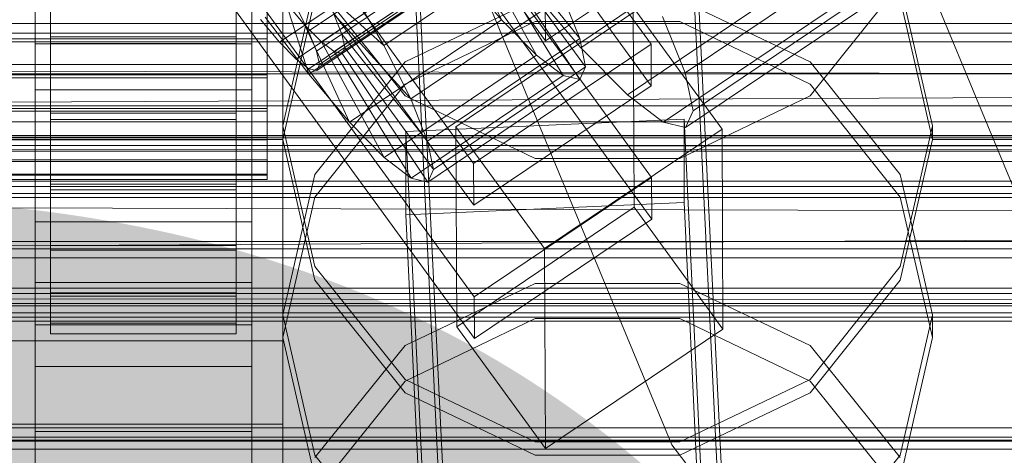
# Model space of a CAD drawing. Header units: millimetres. Extents: x -2233 to 61924, y -68080 to 6847.
# Tile 200 of 256: x 132 to 196, y -34315 to -34286. Entities that reach past the tile are written whole.
import ezdxf

# ---------------------------------------------------------------- set-up
doc = ezdxf.new("R2010")
doc.units = ezdxf.units.MM
for name, color, linetype, lineweight in [('COTAS_O', 1, 'Continuous', 0), ('COTAS_P', 1, 'Continuous', 0), ('frontal_briquetadora', 7, 'Continuous', 0), ('frontal_C01', 7, 'Continuous', 0), ('frontal_C02', 7, 'Continuous', 0), ('frontal_C03', 7, 'Continuous', 0), ('frontal_mezcladora', 7, 'Continuous', 0), ('frontal_secador', 7, 'Continuous', 0)]:
    doc.layers.add(name, color=color, linetype=linetype, lineweight=lineweight)
doc.dimstyles.new('R19_100', dxfattribs={"dimtxt": 250, "dimasz": 150, "dimexe": 150, "dimexo": 80, "dimgap": 100, "dimtad": 1, "dimtih": 1, "dimtoh": 1, "dimdsep": 46, "dimcen": 0.09, "dimadec": 0, "dimazin": 0, "dimtfac": 1, "dimtdec": 4, "dimtofl": 0, "dimtmove": 0, "dimatfit": 3, "dimfxl": 1, "dimtolj": 1, "dimtzin": 0, "dimarcsym": 0})

# ---------------------------------------------------------------- blocks, each defined once
blk = doc.blocks.new('DIM_R27_48')
at = {"layer": 'COTAS_P'}
for p, q in [((-1750, -34600), (-1600, -34555)), ((2600, -34600), (2450, -34555)), ((-1750, -35500), (-1750, -34600)), ((-1750, -34600), (2600, -34600)), ((-1750, -34600), (-1600, -34645)), ((2600, -34600), (2450, -34645)), ((2600, -35500), (2600, -34600))]:
    blk.add_line(p, q, dxfattribs=at)
blk.add_text('4350 P', height=250, dxfattribs=at).set_placement((425, -34500))
blk = doc.blocks.new('DIM_R27_50')
at = {"layer": 'COTAS_P'}
for p, q in [((1705.784, -34504.945), (1551.897, -34475.895)), ((-194.216, -34704.945), (1705.784, -34504.945)), ((1705.784, -34504.945), (1561.319, -34565.401)), ((1800, -35400), (1705.784, -34504.945)), ((-194.216, -34704.945), (-49.751, -34644.49)), ((-100, -35600), (-194.216, -34704.945)), ((-194.216, -34704.945), (-40.33, -34733.995))]:
    blk.add_line(p, q, dxfattribs=at)
blk.add_text('1910.5 P', height=250, rotation=6.00901, dxfattribs=at).set_placement((745.315, -34505.495))
blk = doc.blocks.new('DIM_R27_52')
at = {"layer": 'COTAS_O'}
for p, q in [((-1725, -33700), (-1575, -33655)), ((1725, -33700), (1575, -33655)), ((-1725, -34400), (-1725, -33700)), ((-1725, -33700), (1725, -33700)), ((-1725, -33700), (-1575, -33745)), ((1725, -33700), (1575, -33745)), ((1725, -34400), (1725, -33700))]:
    blk.add_line(p, q, dxfattribs=at)
blk.add_text('3450 O', height=250, dxfattribs=at).set_placement((0, -33600))
blk = doc.blocks.new('DIM_R27_53')
at = {"layer": 'COTAS_P'}
for p, q in [((-150, -32000), (550, -32000)), ((550, -32000), (505, -32150)), ((550, -34600), (550, -32000)), ((550, -32000), (595, -32150)), ((550, -34600), (505, -34450)), ((550, -34600), (595, -34450)), ((-150, -34600), (550, -34600))]:
    blk.add_line(p, q, dxfattribs=at)
blk.add_text('2600 P', height=250, rotation=90, dxfattribs=at).set_placement((450, -33300))
blk = doc.blocks.new('DIM_R27_56')
at = {"layer": 'COTAS_O'}
for p, q in [((-650, -34200), (-500, -34155)), ((650, -34200), (500, -34155)), ((-650, -34900), (-650, -34200)), ((-650, -34200), (650, -34200)), ((-650, -34200), (-500, -34245)), ((650, -34200), (500, -34245)), ((650, -34900), (650, -34200))]:
    blk.add_line(p, q, dxfattribs=at)
blk.add_text('1300 O', height=250, dxfattribs=at).set_placement((0, -34100))
blk = doc.blocks.new('DIM_R27_61')
at = {"layer": 'COTAS_P'}
for p, q in [((-305, -34680), (395, -34680)), ((395, -34680), (350, -34830)), ((395, -36000), (395, -34680)), ((395, -34680), (440, -34830)), ((395, -36000), (350, -35850)), ((395, -36000), (440, -35850)), ((-305, -36000), (395, -36000))]:
    blk.add_line(p, q, dxfattribs=at)
blk.add_text('1320 P', height=250, rotation=90, dxfattribs=at).set_placement((295, -35340))

msp = doc.modelspace()

# ---------------------------------------------------------------- linework, layer by layer
at = {"layer": 'frontal_briquetadora'}
for p, q in [((151.08, -34284.263), (149, -34293.364)), ((156.906, -34291.418), (151.08, -34284.112)), ((188.92, -34284.112), (183.094, -34291.418)), ((191, -34293.364), (188.92, -34284.263)), ((149, -34294.247), (151.08, -34285.14)), ((156.907, -34289.221), (165.327, -34285.179)), ((174.673, -34285.179), (183.093, -34289.221)), ((188.92, -34285.14), (191, -34294.247)), ((165.326, -34286.607), (156.906, -34290.664)), ((174.674, -34286.607), (165.326, -34286.607)), ((183.094, -34290.664), (174.674, -34286.607)), ((-160, -34289.389), (200, -34289.389)), ((151.08, -34296.503), (156.907, -34289.221)), ((183.093, -34289.221), (188.92, -34296.503)), ((156.906, -34290.664), (151.08, -34297.965)), ((188.92, -34297.964), (183.094, -34290.664)), ((165.326, -34295.473), (156.906, -34291.418)), ((183.094, -34291.418), (174.674, -34295.473)), ((149, -34293.364), (149, -34294.247)), ((149, -34293.364), (151.08, -34302.464)), ((188.92, -34302.464), (191, -34293.364)), ((191, -34293.364), (191, -34294.247)), ((149, -34294.247), (131, -34294.247)), ((151.08, -34303.343), (149, -34294.247)), ((191, -34294.247), (188.92, -34303.343)), ((200, -34294.247), (191, -34294.247)), ((174.674, -34295.473), (165.326, -34295.473)), ((149, -34305.584), (151.08, -34296.503)), ((188.92, -34296.503), (191, -34305.584)), ((151.08, -34297.965), (149, -34307.055)), ((191, -34307.055), (188.92, -34297.964)), ((151.08, -34302.464), (156.907, -34309.762)), ((183.093, -34309.762), (188.92, -34302.464)), ((156.906, -34310.629), (151.08, -34303.343)), ((188.92, -34303.343), (183.094, -34310.629)), ((156.907, -34307.571), (165.327, -34303.551)), ((165.327, -34303.551), (174.673, -34303.551)), ((174.673, -34303.551), (183.093, -34307.571)), ((149, -34305.584), (149, -34307.055)), ((151.08, -34314.665), (149, -34305.584)), ((165.326, -34305.831), (156.906, -34309.876)), ((174.674, -34305.831), (165.326, -34305.831)), ((183.094, -34309.876), (174.674, -34305.831)), ((191, -34305.584), (188.92, -34314.665)), ((191, -34305.584), (191, -34307.055)), ((149, -34307.055), (151.08, -34316.128)), ((188.92, -34316.128), (191, -34307.055)), ((151.08, -34314.816), (156.907, -34307.571)), ((183.093, -34307.571), (188.92, -34314.816)), ((156.907, -34309.762), (165.327, -34313.812)), ((174.673, -34313.812), (183.093, -34309.762)), ((156.906, -34309.876), (151.08, -34317.151)), ((188.92, -34317.151), (183.094, -34309.876)), ((165.326, -34314.669), (156.906, -34310.629)), ((183.094, -34310.629), (174.674, -34314.669)), ((165.327, -34313.812), (174.673, -34313.812)), ((156.907, -34321.948), (151.08, -34314.665)), ((174.674, -34314.669), (165.326, -34314.669)), ((188.92, -34314.665), (183.093, -34321.948))]:
    msp.add_line(p, q, dxfattribs=at)
at = {"layer": 'frontal_C01'}
for p, q in [((150.672, -34287.233), (364.471, -34143.005)), ((148.798, -34287.95), (362.596, -34143.721)), ((151.191, -34288.527), (364.989, -34144.299)), ((149.865, -34289.034), (363.664, -34144.806)), ((150.683, -34289.659), (364.482, -34145.431)), ((151.196, -34289.783), (364.995, -34145.555)), ((151.369, -34289.397), (365.168, -34145.169)), ((168.263, -34288.299), (352.572, -34163.964)), ((175.016, -34289.929), (359.326, -34165.594)), ((171.275, -34291.359), (355.584, -34167.025)), ((175.521, -34292.384), (359.83, -34168.049)), ((173.584, -34293.124), (357.893, -34168.79)), ((175.032, -34293.474), (359.341, -34169.139)), ((145.277, -34250.21), (172.809, -34288.064)), ((172.821, -34290.76), (145.289, -34252.906)), ((161.341, -34295.801), (133.809, -34257.946)), ((145.315, -34258.838), (172.847, -34296.692)), ((133, -34306.231), (133, -34260.008)), ((147, -34260.008), (147, -34306.231)), ((133.821, -34260.642), (161.353, -34298.497)), ((172.859, -34299.388), (145.327, -34261.534)), ((133, -34262.704), (133, -34308.927)), ((147, -34308.927), (147, -34262.704)), ((161.379, -34304.428), (133.847, -34266.574)), ((133, -34314.858), (133, -34268.636)), ((147, -34268.636), (147, -34314.858)), ((133.859, -34269.27), (161.391, -34307.125)), ((133, -34271.332), (133, -34317.555)), ((147, -34317.555), (147, -34271.332)), ((160.266, -34280.213), (150.436, -34286.844)), ((163.144, -34286.491), (160.266, -34280.213)), ((162.659, -34280.791), (152.829, -34287.422)), ((168.196, -34287.711), (162.659, -34280.791)), ((161.333, -34281.298), (151.503, -34287.929)), ((162.837, -34281.661), (153.008, -34288.292)), ((155.535, -34288.167), (165.365, -34281.536)), ((165.397, -34288.781), (161.333, -34281.298)), ((168.573, -34289.547), (162.837, -34281.661)), ((162.151, -34281.923), (152.321, -34288.554)), ((162.664, -34282.047), (152.835, -34288.678)), ((167.125, -34290.101), (162.151, -34281.923)), ((168.208, -34290.362), (162.664, -34282.047)), ((134, -34282.696), (134, -34287.606)), ((146, -34287.606), (146, -34282.696)), ((134, -34288.031), (134, -34283.107)), ((146, -34283.107), (146, -34288.031)), ((150.688, -34290.02), (160.518, -34283.389)), ((160.518, -34283.389), (163.144, -34286.491)), ((153.275, -34284.25), (155.535, -34288.167)), ((168.263, -34288.299), (164.752, -34284.152)), ((151.488, -34284.497), (155.535, -34288.167)), ((157.272, -34291.609), (167.102, -34284.978)), ((168.196, -34287.711), (167.102, -34284.978)), ((134, -34287.718), (134, -34285.392)), ((134, -34285.587), (134, -34287.919)), ((146, -34285.392), (146, -34287.718)), ((146, -34287.919), (146, -34285.587)), ((148, -34287.718), (148, -34285.392)), ((148, -34285.587), (148, -34287.919)), ((149.192, -34285.375), (150.688, -34290.02)), ((149.192, -34285.375), (150.436, -34286.844)), ((149.85, -34285.602), (150.672, -34287.233)), ((152.829, -34287.422), (152.311, -34286.128)), ((152.311, -34286.128), (157.272, -34291.609)), ((160.19, -34293.415), (171.658, -34285.678)), ((171.658, -34285.678), (171.715, -34298.62)), ((171.658, -34285.678), (177.394, -34293.565)), ((173.554, -34286.276), (175.016, -34289.929)), ((148.798, -34287.95), (147.554, -34286.48)), ((150.688, -34290.02), (147.868, -34286.317)), ((150.436, -34286.844), (153.314, -34293.123)), ((150.436, -34286.844), (151.503, -34287.929)), ((153.314, -34293.123), (163.144, -34286.491)), ((163.144, -34286.491), (165.397, -34288.781)), ((150.672, -34287.233), (151.191, -34288.527)), ((153.008, -34288.292), (152.829, -34287.422)), ((152.829, -34287.422), (158.366, -34294.342)), ((-148, -34287.718), (148, -34287.718)), ((-148, -34287.919), (148, -34287.919)), ((134, -34287.718), (134, -34287.606)), ((134, -34287.606), (134, -34292.53)), ((134, -34287.606), (146, -34287.606)), ((134, -34290.05), (134, -34287.718)), ((146, -34287.718), (134, -34287.718)), ((134, -34287.919), (134, -34288.031)), ((146, -34287.919), (134, -34287.919)), ((134, -34287.919), (134, -34290.245)), ((134, -34288.031), (146, -34288.031)), ((134, -34292.941), (134, -34288.031)), ((146, -34292.53), (146, -34287.606)), ((146, -34287.606), (146, -34287.718)), ((146, -34287.718), (146, -34290.05)), ((146, -34288.031), (146, -34287.919)), ((146, -34290.245), (146, -34287.919)), ((146, -34288.031), (146, -34292.941)), ((148, -34290.05), (148, -34287.718)), ((148, -34287.919), (148, -34290.245)), ((149.865, -34289.034), (148.798, -34287.95)), ((151.503, -34287.929), (155.567, -34295.412)), ((151.503, -34287.929), (152.321, -34288.554)), ((155.535, -34288.167), (157.272, -34291.609)), ((158.366, -34294.342), (168.196, -34287.711)), ((172.809, -34288.064), (161.341, -34295.801)), ((168.573, -34289.547), (168.196, -34287.711)), ((172.821, -34290.76), (172.809, -34288.064)), ((151.191, -34288.527), (151.369, -34289.397)), ((152.321, -34288.554), (157.295, -34296.732)), ((152.321, -34288.554), (152.835, -34288.678)), ((152.835, -34288.678), (153.008, -34288.292)), ((152.835, -34288.678), (158.378, -34296.993)), ((153.008, -34288.292), (158.743, -34296.178)), ((155.567, -34295.412), (165.397, -34288.781)), ((165.397, -34288.781), (167.125, -34290.101)), ((171.275, -34291.359), (168.263, -34288.299)), ((150.683, -34289.659), (149.865, -34289.034)), ((151.369, -34289.397), (151.196, -34289.783)), ((-148, -34290.05), (148, -34290.05)), ((134, -34292.231), (134, -34290.05)), ((134, -34290.05), (134, -34292.53)), ((146, -34290.05), (134, -34290.05)), ((146, -34292.53), (146, -34290.05)), ((146, -34290.05), (146, -34292.231)), ((148, -34292.231), (148, -34290.05)), ((151.196, -34289.783), (150.683, -34289.659)), ((153.314, -34293.123), (150.688, -34290.02)), ((157.295, -34296.732), (167.125, -34290.101)), ((158.743, -34296.178), (168.573, -34289.547)), ((167.125, -34290.101), (168.208, -34290.362)), ((168.208, -34290.362), (168.573, -34289.547)), ((175.016, -34289.929), (175.521, -34292.384)), ((-148, -34290.245), (148, -34290.245)), ((134, -34290.245), (134, -34292.941)), ((146, -34290.245), (134, -34290.245)), ((134, -34290.245), (134, -34292.405)), ((146, -34292.941), (146, -34290.245)), ((146, -34292.405), (146, -34290.245)), ((148, -34290.245), (148, -34292.405)), ((158.378, -34296.993), (168.208, -34290.362)), ((161.353, -34298.497), (172.821, -34290.76)), ((173.584, -34293.124), (171.275, -34291.359)), ((157.272, -34291.609), (158.366, -34294.342)), ((-148, -34292.231), (148, -34292.231)), ((-148, -34292.405), (148, -34292.405)), ((134, -34294.111), (134, -34292.231)), ((134, -34292.231), (134, -34297.134)), ((146, -34292.231), (134, -34292.231)), ((134, -34292.405), (134, -34297.502)), ((146, -34292.405), (134, -34292.405)), ((134, -34292.405), (134, -34294.253)), ((134, -34292.53), (134, -34297.134)), ((134, -34292.53), (146, -34292.53)), ((146, -34297.134), (146, -34292.231)), ((146, -34292.231), (146, -34294.111)), ((146, -34297.502), (146, -34292.405)), ((146, -34294.253), (146, -34292.405)), ((146, -34297.134), (146, -34292.53)), ((148, -34294.111), (148, -34292.231)), ((148, -34292.405), (148, -34294.253)), ((175.521, -34292.384), (175.032, -34293.474)), ((134, -34292.941), (146, -34292.941)), ((134, -34297.502), (134, -34292.941)), ((146, -34292.941), (146, -34297.502)), ((155.567, -34295.412), (153.314, -34293.123)), ((156.962, -34293.72), (174.943, -34292.921)), ((175.032, -34293.474), (173.584, -34293.124)), ((174.943, -34292.921), (174.943, -34298.314)), ((174.943, -34292.921), (177.811, -34352.709)), ((156.962, -34299.114), (156.962, -34293.72)), ((159.83, -34353.509), (156.962, -34293.72)), ((160.247, -34306.356), (160.19, -34293.415)), ((165.926, -34301.301), (160.19, -34293.415)), ((177.394, -34293.565), (165.926, -34301.301)), ((177.451, -34306.506), (177.394, -34293.565)), ((-148, -34294.111), (148, -34294.111)), ((-148, -34294.253), (148, -34294.253)), ((134, -34295.562), (134, -34294.111)), ((134, -34294.111), (134, -34301.102)), ((146, -34294.111), (134, -34294.111)), ((134, -34294.253), (134, -34301.403)), ((146, -34294.253), (134, -34294.253)), ((134, -34294.253), (134, -34295.663)), ((146, -34301.102), (146, -34294.111)), ((146, -34294.111), (146, -34295.562)), ((146, -34301.403), (146, -34294.253)), ((146, -34295.663), (146, -34294.253)), ((148, -34295.562), (148, -34294.111)), ((148, -34294.253), (148, -34295.663)), ((158.366, -34294.342), (158.743, -34296.178)), ((-148, -34295.562), (148, -34295.562)), ((-148, -34295.663), (148, -34295.663)), ((134, -34296.485), (134, -34295.562)), ((134, -34295.562), (134, -34304.166)), ((146, -34295.562), (134, -34295.562)), ((134, -34295.663), (134, -34304.378)), ((146, -34295.663), (134, -34295.663)), ((134, -34295.663), (134, -34296.537)), ((146, -34304.166), (146, -34295.562)), ((146, -34295.562), (146, -34296.485)), ((146, -34304.378), (146, -34295.663)), ((146, -34296.537), (146, -34295.663)), ((148, -34296.485), (148, -34295.562)), ((148, -34295.663), (148, -34296.537)), ((157.295, -34296.732), (155.567, -34295.412)), ((161.341, -34295.801), (161.353, -34298.497)), ((158.743, -34296.178), (158.378, -34296.993)), ((-148, -34296.485), (148, -34296.485)), ((-148, -34296.537), (148, -34296.537)), ((-148, -34296.818), (148, -34296.818)), ((134, -34296.818), (134, -34296.485)), ((134, -34296.485), (134, -34306.115)), ((146, -34296.485), (134, -34296.485)), ((134, -34296.537), (134, -34306.225)), ((146, -34296.537), (134, -34296.537)), ((134, -34296.537), (134, -34296.818)), ((134, -34296.818), (134, -34306.817)), ((146, -34296.818), (134, -34296.818)), ((146, -34306.115), (146, -34296.485)), ((146, -34296.485), (146, -34296.818)), ((146, -34306.225), (146, -34296.537)), ((146, -34296.818), (146, -34296.537)), ((146, -34306.817), (146, -34296.818)), ((148, -34296.818), (148, -34296.485)), ((148, -34296.537), (148, -34296.818)), ((158.378, -34296.993), (157.295, -34296.732)), ((172.847, -34296.692), (161.379, -34304.428)), ((172.859, -34299.388), (172.847, -34296.692)), ((134, -34297.134), (134, -34301.102)), ((134, -34297.134), (146, -34297.134)), ((134, -34297.502), (146, -34297.502)), ((134, -34301.403), (134, -34297.502)), ((146, -34301.102), (146, -34297.134)), ((146, -34297.502), (146, -34301.403)), ((174.943, -34298.314), (156.962, -34299.114)), ((177.811, -34358.103), (174.943, -34298.314)), ((171.715, -34298.62), (160.247, -34306.356)), ((177.451, -34306.506), (171.715, -34298.62)), ((159.83, -34358.902), (156.962, -34299.114)), ((161.391, -34307.125), (172.859, -34299.388)), ((134, -34301.102), (134, -34304.166)), ((134, -34301.102), (146, -34301.102)), ((134, -34301.403), (146, -34301.403)), ((134, -34304.378), (134, -34301.403)), ((146, -34304.166), (146, -34301.102)), ((146, -34301.403), (146, -34304.378)), ((165.926, -34301.301), (165.983, -34314.242)), ((133, -34316.438), (133, -34303.496)), ((133, -34303.496), (147, -34303.496)), ((133, -34313.126), (133, -34303.496)), ((147, -34303.496), (147, -34316.438)), ((147, -34303.496), (147, -34313.126)), ((134, -34304.166), (134, -34306.115)), ((134, -34304.166), (146, -34304.166)), ((134, -34304.378), (146, -34304.378)), ((134, -34306.225), (134, -34304.378)), ((146, -34306.115), (146, -34304.166)), ((146, -34304.378), (146, -34306.225)), ((161.379, -34304.428), (161.391, -34307.125)), ((147, -34306.231), (133, -34306.231)), ((133, -34306.231), (133, -34308.927)), ((134, -34306.115), (134, -34306.817)), ((134, -34306.115), (146, -34306.115)), ((134, -34306.225), (146, -34306.225)), ((134, -34306.817), (134, -34306.225)), ((146, -34306.817), (146, -34306.115)), ((146, -34306.225), (146, -34306.817)), ((147, -34308.927), (147, -34306.231)), ((160.247, -34306.356), (165.983, -34314.242)), ((165.983, -34314.242), (177.451, -34306.506)), ((131, -34307.271), (149, -34307.271)), ((134, -34306.817), (146, -34306.817)), ((149, -34307.271), (149, -34312.663)), ((149, -34307.271), (149, -34353.108)), ((133, -34308.927), (147, -34308.927)), ((149, -34312.663), (131, -34312.663)), ((149, -34358.5), (149, -34312.663)), ((147, -34313.126), (133, -34313.126)), ((133, -34313.126), (133, -34326.067)), ((147, -34326.067), (147, -34313.126))]:
    msp.add_line(p, q, dxfattribs=at)
at = {"layer": 'frontal_C02'}
for p, q in [((133, -34288.055), (133, -34242.237)), ((147, -34242.237), (147, -34288.055)), ((133, -34245.217), (133, -34291.036)), ((147, -34291.036), (147, -34245.217)), ((174.943, -34265.663), (177.811, -34324.929)), ((159.83, -34325.721), (156.962, -34266.456)), ((177.811, -34330.891), (174.943, -34271.625)), ((159.83, -34331.684), (156.962, -34272.418)), ((165.926, -34273.539), (165.983, -34287.845)), ((133, -34290.021), (133, -34275.714)), ((147, -34275.714), (147, -34290.021)), ((149, -34279.887), (149, -34325.324)), ((160.247, -34280.028), (165.983, -34287.845)), ((165.983, -34287.845), (177.451, -34280.176)), ((133, -34285.26), (133, -34299.566)), ((147, -34299.566), (147, -34285.26)), ((149, -34331.285), (149, -34285.848)), ((147, -34288.055), (133, -34288.055)), ((133, -34288.055), (133, -34291.036)), ((147, -34291.036), (147, -34288.055)), ((147, -34290.021), (133, -34290.021)), ((133, -34290.021), (133, -34299.566)), ((147, -34299.566), (147, -34290.021)), ((133, -34291.036), (147, -34291.036)), ((133, -34299.566), (147, -34299.566))]:
    msp.add_line(p, q, dxfattribs=at)
at = {"layer": 'frontal_C03'}
for p, q in [((-1250, -34286.736), (1250, -34286.736)), ((-1250, -34287.369), (1250, -34287.369)), ((1250, -34293.092), (-1250, -34293.092)), ((1250, -34293.974), (-1250, -34293.974)), ((1250, -34294.627), (-1250, -34294.627)), ((1250, -34296.935), (-1250, -34296.935)), ((-1250, -34297.992), (1250, -34297.992)), ((1250, -34300.844), (-1250, -34300.844)), ((1250, -34301.902), (-1250, -34301.902)), ((1250, -34304.209), (-1250, -34304.209)), ((1250, -34304.862), (-1250, -34304.862)), ((1250, -34305.744), (-1250, -34305.744)), ((-1250, -34312.901), (1250, -34312.901)), ((-1250, -34313.698), (1250, -34313.698)), ((-1250, -34314.283), (1250, -34314.283))]:
    msp.add_line(p, q, dxfattribs=at)
at = {"layer": 'frontal_mezcladora'}
for p, q in [((197.531, -34300.5), (187.441, -34276.141)), ((174.149, -34314), (161.361, -34283.129)), ((194.49, -34340.51), (174.149, -34314))]:
    msp.add_line(p, q, dxfattribs=at)
at = {"layer": 'frontal_secador'}
for p, q in [((1320, -34287.929), (-1320, -34287.929)), ((-422.12, -34288.52), (420.5, -34290.5)), ((-1320, -34290), (1320, -34290)), ((-1250, -34290), (1250, -34290)), ((-413.48, -34294.28), (420.5, -34290.5)), ((1320, -34292.071), (-1320, -34292.071)), ((1320, -34294), (-1320, -34294)), ((1250, -34294.141), (-1250, -34294.141)), ((-413.48, -34294.28), (410.42, -34294.82)), ((-407, -34295), (410.42, -34294.82)), ((407, -34295), (-407, -34295)), ((1320, -34295.657), (-1320, -34295.657)), ((1320, -34296.928), (-1320, -34296.928)), ((-431.48, -34297.08), (429.5, -34299.5)), ((1320, -34297.727), (-1320, -34297.727)), ((1250, -34297.285), (-1250, -34297.285)), ((1320, -34298), (-1320, -34298)), ((1250, -34298), (-1250, -34298)), ((-420.92, -34304.12), (429.5, -34299.5)), ((1250, -34301.314), (-1250, -34301.314)), ((1250, -34303.856), (-1250, -34303.856)), ((-420.92, -34304.12), (417.18, -34304.78)), ((-413, -34305), (417.18, -34304.78)), ((413, -34305), (-413, -34305)), ((1250, -34305.455), (-1250, -34305.455)), ((1250, -34306), (-1250, -34306)), ((1360, -34313.5), (-1360, -34313.5)), ((1250, -34313.75), (-1250, -34313.75))]:
    msp.add_line(p, q, dxfattribs=at)

# ---------------------------------------------------------------- dimensions: what is measured, and where the dimension line sits
at = {"layer": 'COTAS_O'}
for p1, p2, picture, middle in [((-1725, -34400), (1725, -34400), 'DIM_R27_52', (0, -33700)), ((-650, -34900), (650, -34900), 'DIM_R27_56', (0, -34200))]:
    dim = msp.add_aligned_dim(p1=p1, p2=p2, distance=700, text='<> O', dimstyle='R19_100', dxfattribs=at)
    dim.commit()
    dim.dimension.update_dxf_attribs({"geometry": picture, "text_midpoint": middle})
at = {"layer": 'COTAS_P'}
for p1, p2, distance, picture, middle in [((-150, -34600), (-150, -32000), -700, 'DIM_R27_53', (550, -33300)), ((-100, -35600), (1800, -35400), 900, 'DIM_R27_50', (755.784, -34604.945)), ((-1750, -35500), (2600, -35500), 900, 'DIM_R27_48', (425, -34600)), ((-305, -36000), (-305, -34680), -700, 'DIM_R27_61', (395, -35340))]:
    dim = msp.add_aligned_dim(p1=p1, p2=p2, distance=distance, text='<> P', dimstyle='R19_100', dxfattribs=at)
    dim.commit()
    dim.dimension.update_dxf_attribs({"geometry": picture, "text_midpoint": middle})

doc.saveas('drawing.dxf')
